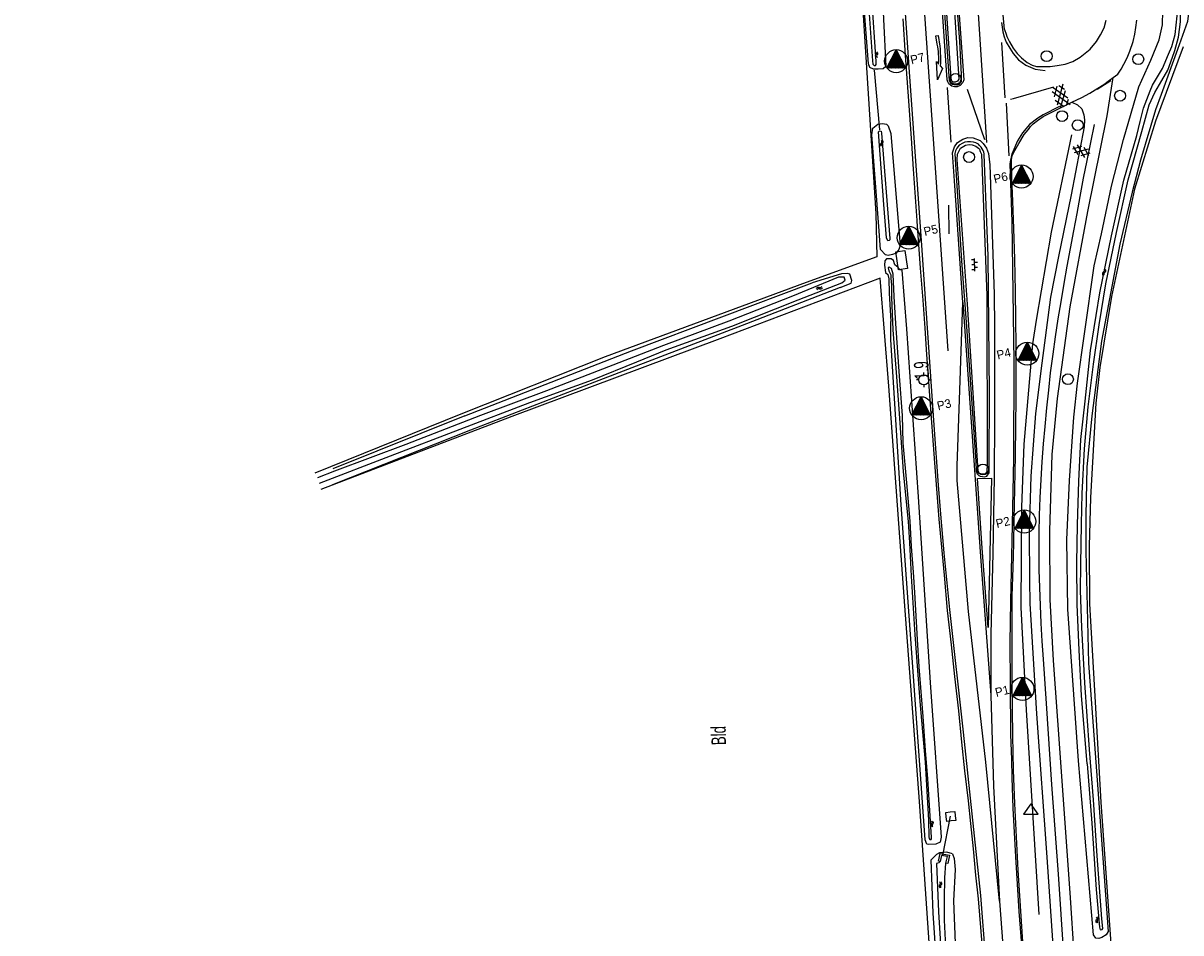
# Model space of a CAD drawing. Header units: metres. Extents: x 119757 to 244046, y 404148 to 811635.
# Tile 30 of 60: x 120311 to 120511, y 406569 to 406725. Entities that reach past the tile are written whole.
import ezdxf

# ---------------------------------------------------------------- set-up
doc = ezdxf.new("R2010")
doc.units = ezdxf.units.M
doc.layers.get('0').update_dxf_attribs({"linetype": 'CONTINUOUS'})
for name, color, linetype in [('2403', 7, 'CONTINUOUS'), ('4401', 7, 'CONTINUOUS'), ('4411', 7, 'CONTINUOUS'), ('4413', 7, 'CONTINUOUS'), ('4504', 7, 'CONTINUOUS'), ('4601', 172, 'CONTINUOUS'), ('B-AF-HAAG-GD', 74, 'CONTINUOUS'), ('B-AF-RAST-GD', 47, 'Raster'), ('B-AS-HECT-GD', 9, 'CONTINUOUS'), ('B-BB-BORD-GD', 8, 'CONTINUOUS'), ('B-BW-WEGW-GD', 8, 'CONTINUOUS'), ('B-MK-ASSTRP-GD', 121, 'CONTINUOUS'), ('B-MK-BLOKLG-GD', 121, 'CONTINUOUS'), ('B-MK-DRIEH-GD', 121, 'CONTINUOUS'), ('B-MK-PIJL-GD', 121, 'CONTINUOUS'), ('B-MK-STRP-GD', 121, 'CONTINUOUS'), ('B-MK-VLAK-GD', 121, 'CONTINUOUS'), ('B-OB-KAST-GD', 8, 'CONTINUOUS'), ('B-TE-OND-GD', 8, 'CONTINUOUS'), ('B-TR-SLOO-GD', 142, 'CONTINUOUS'), ('B-VH-BNDH-GD', 13, 'CONTINUOUS'), ('B-VH-FPAD-GD', 13, 'CONTINUOUS'), ('B-VH-HFDR-GD', 13, 'CONTINUOUS'), ('B-VH-PARW-GD', 13, 'CONTINUOUS'), ('B-WT-DUIKER-GD', 134, 'CONTINUOUS'), ('B-WT-HDUIK-GD', 134, 'CONTINUOUS'), ('B-WT-KOLK-GD', 213, 'CONTINUOUS'), ('L-AR-BLOCKS-GD', 8, 'CONTINUOUS'), ('L-AR-SYMB-GD', 8, 'CONTINUOUS'), ('OVL HOH afstanden', 1, 'CONTINUOUS'), ('OVL Lichtpunt', 1, 'CONTINUOUS'), ('OVL Lichtpuntinformatie', 1, 'CONTINUOUS')]:
    doc.layers.add(name, color=color, linetype=linetype)
doc.linetypes.add('DIAMETER_10', pattern='A,12.7,-5.08,["4x10mm2",Standard,S=1,R=0,X=-5,Y=-0.5],-2', length=19.78)
doc.linetypes.add('Raster', pattern='A,4,-1,[1,dgnlstyle.shx,S=0.004,R=0,X=0,Y=0],-1', length=6)

# ---------------------------------------------------------------- blocks, each defined once
blk = doc.blocks.new('WATER', base_point=(119758.78532, 404407.573336))
at = {"layer": '4601'}
for points in [[(119758.28532, 404407.723336, 0), (119758.34782, 404407.785836, 0), (119758.47282, 404407.848336, 0), (119758.59782, 404407.848336, 0), (119758.72282, 404407.785836, 0), (119758.78532, 404407.723336, 0), (119758.84782, 404407.660836, 0), (119758.97282, 404407.598336, 0), (119759.09782, 404407.598336, 0), (119759.22282, 404407.660836, 0), (119759.28532, 404407.723336, 0)], [(119758.28532, 404407.423336, 0), (119758.34782, 404407.485836, 0), (119758.47282, 404407.548336, 0), (119758.59782, 404407.548336, 0), (119758.72282, 404407.485836, 0), (119758.78532, 404407.423336, 0), (119758.84782, 404407.360836, 0), (119758.97282, 404407.298336, 0), (119759.09782, 404407.298336, 0), (119759.22282, 404407.360836, 0), (119759.28532, 404407.423336, 0)]]:
    blk.add_polyline3d(points, dxfattribs=at)
blk = doc.blocks.new('2401')
blk.add_circle((0.001, -0.001), 0.375)
blk = doc.blocks.new('2301')
at = {"flags": 128}
blk.add_lwpolyline([(-0.502, -0.271), (0.498, -0.271), (-0.002, 0.429), (-0.502, -0.271)], dxfattribs=at)
blk = doc.blocks.new('3602')
at = {"flags": 128}
blk.add_lwpolyline([(-0.31, 0.001), (-0.31, 0.311), (0, 0.311), (0.31, 0.311), (0.31, 0.001), (0.31, -0.309), (0, -0.309), (-0.31, -0.309)], close=True, dxfattribs=at)
blk = doc.blocks.new('2810')
at = {"flags": 128}
blk.add_lwpolyline([(-0.625, -0.313), (-0.625, 0.313), (0.625, 0.313), (0.625, -0.313)], close=True, dxfattribs=at)
blk = doc.blocks.new('1226')
at = {"flags": 128}
blk.add_lwpolyline([(7.58, 0), (4.45, -0.12), (4.87, 0.22, 0.065796), (1.46, 0.04), (0.03, -0.2), (-0.03, 0.2), (1.81, 0.47, -0.042689), (5.16, 0.5), (5.65, 0.86)], format="xyb", close=True, dxfattribs=at)
blk = doc.blocks.new('2202')
for p, q in [((-0.35, 0.001), (-0.5, 0)), ((0, 0.35), (0, 0.5)), ((0.35, -0.001), (0.5, 0)), ((0, -0.35), (0, -0.5))]:
    blk.add_line(p, q)
blk.add_circle((0, 0), 0.35)
blk = doc.blocks.new('OV6', base_point=(119758.78532, 404407.573336))
at = {"layer": '4413'}
for points in [[(119758.81657, 404407.573336, 0), (119758.81657, 404407.604586, 0)], [(119758.94157, 404407.573336, 0), (119758.94157, 404407.604586, 0)], [(119759.06657, 404407.573336, 0), (119759.06657, 404407.604586, 0)], [(119758.78532, 404407.573336, 0), (119759.09782, 404407.573336, 0)], [(119758.87907, 404407.573336, 0), (119758.87907, 404407.542086, 0)], [(119759.00407, 404407.573336, 0), (119759.00407, 404407.542086, 0)]]:
    blk.add_polyline3d(points, dxfattribs=at)
blk = doc.blocks.new('GV6', base_point=(119758.78532, 404407.573336))
at = {"layer": '4411'}
for points in [[(119758.78532, 404407.542086, 0), (119758.94157, 404407.667086, 0)], [(119758.78532, 404407.604586, 0), (119758.94157, 404407.479586, 0)], [(119758.84782, 404407.479586, 0), (119759.09782, 404407.667086, 0)], [(119758.84782, 404407.667086, 0), (119759.09782, 404407.479586, 0)], [(119759.00407, 404407.667086, 0), (119759.16032, 404407.542086, 0)], [(119759.00407, 404407.479586, 0), (119759.16032, 404407.604586, 0)]]:
    blk.add_polyline3d(points, dxfattribs=at)
blk = doc.blocks.new('GV4', base_point=(119758.533414, 404407.573336))
at = {"layer": '4401'}
for points in [[(119758.533414, 404407.604586, 0), (119758.627164, 404407.667086, 0)], [(119758.533414, 404407.510836, 0), (119758.783414, 404407.667086, 0)], [(119758.533414, 404407.667086, 0), (119758.845914, 404407.479586, 0)], [(119758.595914, 404407.479586, 0), (119758.908414, 404407.667086, 0)], [(119758.658414, 404407.667086, 0), (119758.908414, 404407.510836, 0)], [(119758.814664, 404407.667086, 0), (119758.908414, 404407.604586, 0)], [(119758.533414, 404407.573336, 0), (119758.689664, 404407.479586, 0)], [(119758.752164, 404407.479586, 0), (119758.908414, 404407.573336, 0)]]:
    blk.add_polyline3d(points, dxfattribs=at)
blk = doc.blocks.new('2403', base_point=(120144.205475, 404936.203))
at = {"layer": '2403'}
blk.add_polyline3d([(120144.305475, 404935.903, 0), (120144.305475, 404936.103, 0), (120144.405475, 404936.103, 0), (120144.505475, 404936.003, 0), (120144.505475, 404936.403, 0), (120144.405475, 404936.303, 0), (120144.203785, 404936.303, 0), (120143.905475, 404936.303, 0), (120143.905475, 404936.103, 0), (120144.205475, 404936.103, 0), (120144.205475, 404935.903, 0)], close=True, dxfattribs=at)
for centre in [(120144.051867, 404936.396738), (120144.25463, 404936.396738)]:
    blk.add_arc(centre, 0.10664, 298.476383, 241.523617, dxfattribs=at)
blk = doc.blocks.new('OV_MASTD')
at = {"layer": 'OVL Lichtpunt'}
for p, q in [((-0.97, 0.06), (0.53, -1.15)), ((-0.93, 0.14), (0.67, -1.15)), ((-0.89, 0.22), (0.8, -1.15)), ((-0.85, 0.29), (0.93, -1.15)), ((-0.81, 0.37), (1.07, -1.15)), ((-0.77, 0.45), (1.2, -1.15)), ((-0.73, 0.52), (1.33, -1.15)), ((-0.69, 0.6), (1.47, -1.15)), ((-0.65, 0.67), (1.57, -1.12)), ((-0.62, 0.75), (1.48, -0.94)), ((-0.58, 0.83), (1.38, -0.76)), ((-0.54, 0.9), (1.29, -0.57)), ((-0.5, 0.98), (1.2, -0.39)), ((-0.46, 1.06), (1.1, -0.21)), ((-0.42, 1.13), (1.01, -0.02)), ((-0.38, 1.21), (0.92, 0.16)), ((-0.34, 1.29), (0.82, 0.34)), ((-0.3, 1.36), (0.73, 0.53)), ((-0.27, 1.44), (0.64, 0.71)), ((-0.23, 1.51), (0.54, 0.89)), ((-0.19, 1.59), (0.45, 1.08)), ((-0.15, 1.67), (0.36, 1.26)), ((-0.11, 1.74), (0.26, 1.44)), ((-0.07, 1.82), (0.17, 1.63)), ((-0.03, 1.9), (0.08, 1.81)), ((-1.55, -1.08), (-1.47, -1.15)), ((-1.51, -1.01), (-1.33, -1.15)), ((-1.47, -0.93), (-1.2, -1.15)), ((-1.43, -0.85), (-1.07, -1.15)), ((-1.39, -0.78), (-0.93, -1.15)), ((-1.36, -0.7), (-0.8, -1.15)), ((-1.32, -0.62), (-0.67, -1.15)), ((-1.28, -0.55), (-0.53, -1.15)), ((-1.24, -0.47), (-0.4, -1.15)), ((-1.2, -0.39), (-0.27, -1.15)), ((-1.16, -0.32), (-0.13, -1.15)), ((-1.12, -0.24), (0, -1.15)), ((-1.08, -0.17), (0.13, -1.15)), ((-1.04, -0.09), (0.27, -1.15)), ((-1.01, -0.01), (0.4, -1.15))]:
    blk.add_line(p, q, dxfattribs=at)
at = {"layer": 'OVL Lichtpunt', "linetype": 'DIAMETER_10'}
blk.add_lwpolyline([(-1.58, -1.15), (0, 1.96), (1.58, -1.15), (-1.58, -1.15)], dxfattribs=at)
at = {"layer": 'OVL Lichtpunt'}
blk.add_circle((0, 0), 1.98, dxfattribs=at)

msp = doc.modelspace()

# ---------------------------------------------------------------- linework, layer by layer
at = {"layer": 'B-AF-HAAG-GD'}
msp.add_lwpolyline([(120491.85, 406706.24), (120488.33, 406689.5), (120485.75, 406674.4), (120485.1, 406670.3), (120483.65, 406653.06), (120483.21, 406642.2), (120483.13, 406624.96), (120484.03, 406607.32), (120486.22, 406572.12)], dxfattribs=at)
at = {"layer": 'B-AF-RAST-GD'}
for points in [[(120311.41, 406785.21), (120344.1, 406786.32), (120377.4, 406787.26), (120411.46, 406788.26), (120448.01, 406789.01), (120450.63, 406788.77), (120451.56, 406788.68), (120452.09, 406778.93), (120454.75, 406746.24), (120456.16, 406724.07), (120458.16, 406692.74), (120458.32, 406685.26), (120446.18, 406680.84), (120411.58, 406668.07), (120386.75, 406658.23), (120361.63, 406648.03)], [(120511.03, 406721.37), (120506.26, 406708.6), (120502.67, 406696.92), (120498.7, 406678.42), (120496.68, 406666.23), (120496.02, 406660.12), (120495.12, 406643.86), (120494.85, 406635.47), (120494.93, 406625.59), (120495.9, 406608.67), (120496.87, 406591.48), (120499.04, 406560.58), (120502.16, 406514.3), (120503.55, 406493.3), (120505.88, 406465.94), (120507.89, 406442.82), (120509.87, 406415.57), (120511.04, 406403.1)], [(120470.8, 406519.9), (120468.36, 406552.27), (120465.67, 406591.56), (120463.15, 406625.24), (120460.38, 406663.04), (120458.92, 406681.59), (120431.31, 406671.17), (120395.5, 406657.78), (120362.66, 406645.22)]]:
    msp.add_lwpolyline(points, dxfattribs=at)
at = {"layer": 'B-MK-ASSTRP-GD'}
for points in [[(120461.06, 406802.25), (120462.98, 406776.86), (120465.53, 406741.09), (120467.82, 406708.04), (120470.56, 406669.12)], [(120481.31, 406712.39), (120481.82, 406712.53), (120488.79, 406714.49)], [(120490.53, 406565.24), (120489.57, 406579.05), (120488.43, 406594.47), (120487.5, 406608.43), (120486.98, 406616.04), (120486.77, 406619.16), (120486.62, 406622.27), (120486.49, 406625.27), (120486.37, 406628.39), (120486.29, 406631.45), (120486.27, 406634.56), (120486.28, 406637.71), (120486.33, 406640.81), (120486.45, 406643.83), (120486.59, 406646.96), (120486.79, 406649.99), (120487, 406653.12), (120487.3, 406656.11), (120487.57, 406659.32), (120487.9, 406662.32), (120488.23, 406665.29), (120488.66, 406668.55), (120489.08, 406671.53), (120489.53, 406674.58), (120490.03, 406677.54), (120490.54, 406680.66), (120491.07, 406683.67), (120491.63, 406686.7), (120492.2, 406689.75), (120492.78, 406692.72), (120493.33, 406695.67), (120493.91, 406698.79), (120494.53, 406701.82), (120495.77, 406708.06)], [(120479.45, 406574.44), (120480.17, 406564.5), (120481.51, 406545.8), (120483.63, 406515.9), (120483.86, 406512.64)]]:
    msp.add_lwpolyline(points, dxfattribs=at)
at = {"layer": 'B-MK-BLOKLG-GD'}
msp.add_lwpolyline([(120477.27, 406704.92), (120475.67, 406729.8), (120473.5, 406761.58)], dxfattribs=at)
at = {"layer": 'B-MK-DRIEH-GD'}
for points in [[(120480.43, 406712.65), (120479.86, 406722.15)], [(120471.1, 406704.99), (120470.46, 406714.4)], [(120496.23, 406714.12), (120498.61, 406715.63)]]:
    msp.add_lwpolyline(points, dxfattribs=at)
at = {"layer": 'B-MK-PIJL-GD'}
msp.add_lwpolyline([(120470.68, 406694.17), (120470.67, 406694.04), (120470.74, 406689.24)], dxfattribs=at)
at = {"layer": 'B-MK-STRP-GD'}
msp.add_lwpolyline([(120465.22, 406790.62), (120465.13, 406792.27), (120465.51, 406792.98), (120466.39, 406793.36), (120466.89, 406793.33), (120467.5, 406793), (120467.86, 406792.4), (120468.1, 406790.17), (120470.24, 406759.53), (120471.93, 406734.94), (120473.31, 406715.73), (120473.1, 406715.24), (120472.65, 406714.75), (120472.16, 406714.52), (120471.69, 406714.5), (120471.23, 406714.62), (120470.73, 406715.06), (120470.56, 406715.38), (120470.43, 406715.73), (120469.33, 406731.59), (120467.82, 406753.27), (120466.15, 406777.85)], close=True, dxfattribs=at)
for points in [[(120477.07, 406564.28), (120476.24, 406575.42), (120473.24, 406603.5), (120470.87, 406624.58), (120469.93, 406634.36), (120469.39, 406640.34), (120468.92, 406645.97), (120468.18, 406656.32), (120466.1, 406686.44), (120463.9, 406717.89), (120461.52, 406752.46)], [(120479.76, 406725.58), (120480.01, 406724), (120480.26, 406723.14), (120480.6, 406722.2), (120481.21, 406721.14), (120481.81, 406720.25), (120482.72, 406719.16), (120483.94, 406718.23), (120485.6, 406717.54), (120487.27, 406717.32)], [(120473.88, 406714.09), (120476.85, 406705.44)], [(120480.61, 406711.69), (120481.06, 406702.64)], [(120489.74, 406711.13), (120486.93, 406709.69), (120486.01, 406709.12), (120484.57, 406708.01), (120483.38, 406706.61), (120482.51, 406705.21), (120481.71, 406703.36), (120481.55, 406702.99), (120481.28, 406701.63), (120481.21, 406701.27), (120481.56, 406691.28), (120481.92, 406667.16), (120481.85, 406650.58), (120481.55, 406636.4), (120481.32, 406626.06), (120481.24, 406618.88), (120481.26, 406611.88), (120481.35, 406603.08), (120481.49, 406598.78), (120481.54, 406595.7), (120481.72, 406590.42), (120482.17, 406582.08), (120482.79, 406572.63), (120483.4, 406564.73)], [(120473.13, 406677.39), (120471.69, 406698.34), (120471.36, 406703.16), (120471.67, 406704.18), (120472.21, 406704.96), (120473.15, 406705.53), (120474.01, 406705.79), (120474.91, 406705.74), (120476.08, 406705.27), (120476.62, 406704.75), (120477.17, 406703.98), (120477.55, 406703.02), (120477.79, 406701.07), (120478.52, 406678.85), (120478.57, 406673.15), (120478.55, 406657.44), (120478.51, 406647.35)], [(120478.51, 406647.35), (120478.26, 406634.28), (120477.96, 406620.35), (120477.96, 406609.88)]]:
    msp.add_lwpolyline(points, dxfattribs=at)
at = {"layer": 'B-MK-VLAK-GD'}
for points in [[(120473.13, 406677.39), (120474.62, 406656), (120476.23, 406632.93), (120477.96, 406609.88), (120478.38, 406594.23), (120479.45, 406574.44), (120477.06, 406598.31), (120474.12, 406624.26), (120472.16, 406646.81), (120472.14, 406649.32), (120472.58, 406662.33)], [(120475.64, 406647.15), (120478.07, 406647.2), (120477.74, 406631.7), (120477.49, 406621.5), (120476.47, 406635.15)]]:
    msp.add_lwpolyline(points, close=True, dxfattribs=at)
at = {"layer": 'B-TR-SLOO-GD'}
for points in [[(120499.13, 406839.03), (120498.94, 406838.22), (120500.6, 406806.64), (120502.06, 406786.24), (120503.04, 406773.87), (120503.67, 406767.52), (120504.39, 406764.34), (120507.56, 406751.89), (120511.5, 406737.23), (120512.03, 406733.87), (120512.17, 406729.95), (120511.99, 406727.68), (120511.79, 406725.77), (120510.06, 406720.96), (120507.25, 406713.17)], [(120459.88, 406718), (120459.39, 406717.63), (120458.54, 406717.56), (120457.77, 406717.55), (120457.12, 406717.85), (120456.91, 406718.48), (120454.47, 406749.9), (120452.95, 406772.44), (120452.22, 406782.22), (120451.97, 406785)], [(120455.74, 406780.16), (120457.11, 406760.09), (120459.06, 406734.35), (120459.88, 406718)], [(120506.16, 406713.56), (120507.39, 406715.63), (120508.41, 406717.38), (120509.51, 406720.43), (120509.61, 406720.79), (120510.24, 406723.05), (120510.57, 406725.7), (120510.54, 406728.99), (120510.3, 406732.91), (120509.8, 406737.17), (120504.9, 406752.94), (120501.59, 406764.08)], [(120505.36, 406713.85), (120505.76, 406714.8), (120507.48, 406717.67), (120508.53, 406720.12), (120509.1, 406721.46), (120509.64, 406723.49), (120510.03, 406726.72), (120509.95, 406729.2), (120509.35, 406732.79), (120508.32, 406736.67), (120503.63, 406752.97), (120501.1, 406764)], [(120503.43, 406714.54), (120505.45, 406719.09), (120506.94, 406722.59), (120507.5, 406725.16), (120507.55, 406727.6)], [(120498.13, 406569.21), (120497.77, 406568.66), (120497.05, 406568.16), (120496.52, 406568.03), (120496.04, 406568.06), (120495.64, 406568.65), (120493.03, 406598.54), (120491.2, 406624.66), (120491, 406636.61), (120491.47, 406646.81), (120492.22, 406657.66), (120492.87, 406663.53), (120494.05, 406672.02), (120495.75, 406683.75), (120497.01, 406689.2), (120498.72, 406697.45), (120500.77, 406705.43), (120503.43, 406714.54)], [(120494.5, 406598.06), (120493.55, 406609.79), (120493.16, 406617.58), (120492.78, 406625.44), (120492.73, 406632.62), (120492.85, 406639.17), (120493.08, 406646.67), (120493.42, 406653.85), (120494.17, 406660.46), (120495.12, 406669.18), (120496.07, 406675.15), (120496.72, 406679.06), (120498.72, 406688.88), (120500.84, 406698.47), (120503.05, 406706.13), (120503.64, 406708.54), (120504.24, 406710.84), (120505.36, 406713.85)], [(120494.5, 406598.06), (120495.31, 406587.87), (120496.07, 406576.44), (120496.62, 406569.94), (120496.78, 406569.52), (120497.13, 406569.55), (120497.21, 406569.74), (120497.07, 406571.4), (120496.27, 406582.24), (120495.59, 406591.84), (120494.93, 406600.53), (120494.1, 406611.98), (120493.62, 406621.52), (120493.38, 406627.88), (120493.43, 406632.32), (120493.57, 406639.29), (120493.69, 406644.54), (120494.08, 406652.26), (120494.72, 406659.45), (120495.63, 406666.78), (120496.58, 406673.6), (120497.74, 406680.63), (120499.55, 406689.46), (120501.55, 406698.53), (120503.94, 406706.85), (120505.2, 406711.42), (120506.16, 406713.56)], [(120507.25, 406713.17), (120506.3, 406710.54), (120503.7, 406701.89), (120502.29, 406696.37), (120500.14, 406687.45), (120497, 406670.75), (120495.33, 406657.94), (120494.48, 406649.11), (120494.27, 406640.78), (120494.31, 406634.62), (120494.75, 406615.34), (120496.22, 406595.25), (120498.13, 406569.21)], [(120457.49, 406706.24), (120457.66, 406707.41), (120458.47, 406708.1), (120459.32, 406708.19), (120459.99, 406708.1), (120460.25, 406707.8), (120460.71, 406706.47)], [(120462.36, 406687.21), (120462.1, 406686.53), (120461.64, 406685.9), (120461.01, 406685.7), (120460.3, 406685.52), (120459.8, 406685.59), (120458.96, 406686.56), (120458.65, 406690.51), (120457.49, 406706.24)], [(120460.71, 406706.47), (120462.01, 406691.27), (120462.36, 406687.21)], [(120462.62, 406682.95), (120462.27, 406683.05), (120461.97, 406683.45), (120461.43, 406683.92), (120461.18, 406684.64), (120460.77, 406684.94), (120460.39, 406684.93), (120459.98, 406684.9), (120459.72, 406684.61), (120459.67, 406683.85), (120459.83, 406682.56), (120460.2, 406682.24), (120460.41, 406681.47), (120460.46, 406679.03), (120460.72, 406674.14)], [(120451.99, 406679.98), (120453.93, 406680.73), (120454.05, 406681.22), (120453.69, 406682.31), (120453.29, 406682.4), (120452.24, 406682.35), (120447.22, 406680.81)], [(120462.62, 406682.95), (120463.41, 406672.91), (120465.41, 406643.99), (120467.52, 406612.04), (120469.39, 406585.45)], [(120452.9, 406681.27), (120452.73, 406681.77), (120451.7, 406681.77), (120443.8, 406678.51), (120432.86, 406674.21), (120421.63, 406670.01), (120412.89, 406666.65), (120401.48, 406662.22), (120390.14, 406657.96), (120377.26, 406652.97), (120365, 406648.42), (120362.08, 406647.27)], [(120362.43, 406646.36), (120374.64, 406651.06), (120386.63, 406655.64), (120398.61, 406660.23), (120409.4, 406664.11), (120417, 406667.2), (120422.09, 406669.28), (120433.39, 406673.32), (120444.79, 406677.86), (120452.29, 406680.81), (120452.9, 406681.27)], [(120387.4, 406657.93), (120416.1, 406669.12), (120447.22, 406680.81)], [(120451.99, 406679.98), (120435.9, 406673.77), (120409.76, 406663.69), (120388.41, 406655.45)], [(120469.39, 406585.45), (120469.23, 406584.55), (120468.49, 406584.22), (120467.28, 406584.18), (120466.92, 406584.24), (120466.62, 406584.96), (120464.34, 406617.17), (120462.53, 406642.63), (120460.74, 406670.97), (120460.72, 406674.14)], [(120387.4, 406657.93), (120364.73, 406648.8)], [(120388.41, 406655.45), (120364.63, 406646.04)], [(120471.36, 406582.54), (120470.38, 406582.85), (120469.12, 406582.72), (120468.59, 406582.44), (120467.69, 406581.54)], [(120476.69, 406503.02), (120476.5, 406502.45), (120476.19, 406501.77), (120475.6, 406501.24), (120474.98, 406501.03), (120474.35, 406501.15), (120473.88, 406501.4), (120473.51, 406501.7), (120473.08, 406502.35), (120472.8, 406503.65), (120471.85, 406519.38), (120470.33, 406540.74), (120468.54, 406564.76), (120468.04, 406572.37), (120467.69, 406581.54)], [(120469.22, 406581.24), (120468.99, 406581.03), (120468.59, 406580.9), (120468.94, 406572.59), (120469.81, 406558.66)], [(120470.21, 406566.57), (120469.98, 406571.18), (120469.95, 406574.75), (120470.04, 406578.45), (120470.22, 406580.95)], [(120471.36, 406582.54), (120471.65, 406581.75), (120471.79, 406579.85), (120471.51, 406574.49), (120471.78, 406567.22), (120474.14, 406537.91), (120475.67, 406520.58), (120476.15, 406512.35), (120476.17, 406511.92), (120476.45, 406506.88), (120476.69, 406503.02)]]:
    msp.add_lwpolyline(points, dxfattribs=at)
for points in [[(120452.82, 406784.42), (120453.42, 406776.5), (120454.15, 406767.16), (120454.78, 406757.99), (120455.29, 406750.1), (120456.08, 406740.43), (120456.79, 406730.31), (120457.6, 406719), (120457.65, 406718.39), (120457.86, 406718.17), (120458.1, 406718.17), (120458.19, 406718.37), (120458.19, 406718.9), (120457.44, 406729.81), (120456.6, 406740.48), (120456.3, 406744.22), (120455.61, 406752.32), (120454.89, 406763.16), (120454.25, 406772.36), (120453.41, 406782.27), (120453.19, 406784.47), (120453.08, 406784.69), (120452.98, 406784.68), (120452.87, 406784.62)], [(120459.96, 406688.53), (120459.53, 406694.29), (120458.61, 406706.75), (120458.79, 406706.92), (120459.05, 406706.86), (120459.11, 406706.57), (120460.54, 406688.4), (120460.54, 406688.18), (120460.44, 406688.1), (120460.24, 406688.05)], [(120465.35, 406619.45), (120464.86, 406627.5), (120464.63, 406631.02), (120464.27, 406635.42), (120464.07, 406639.82), (120463.46, 406646.38), (120462.88, 406653.29), (120462.77, 406657.99), (120462.25, 406664.72), (120461.62, 406673.8), (120461.32, 406678.45), (120461.15, 406682.28), (120460.85, 406683.29), (120460.42, 406683.47), (120460.27, 406683.38), (120460.39, 406682.85), (120460.76, 406682.18), (120460.75, 406681.59), (120460.82, 406680.41), (120460.85, 406678.32), (120461.09, 406672.7), (120461.72, 406664.62), (120462.3, 406656.73), (120462.84, 406648.26), (120463.69, 406639.72), (120463.94, 406636.08), (120464.24, 406630.35), (120464.88, 406620.27), (120465.75, 406608.8), (120466.65, 406598.35), (120467.22, 406588.35), (120467.3, 406585.48), (120467.33, 406585.19), (120467.47, 406585.04), (120467.66, 406585.05), (120467.74, 406585.19), (120467.73, 406585.44), (120467.13, 406595.48), (120466.72, 406600.32), (120466.31, 406606.17), (120465.6, 406614.74)]]:
    msp.add_lwpolyline(points, close=True, dxfattribs=at)
at = {"layer": 'B-VH-BNDH-GD'}
for points in [[(120465.89, 406791.51), (120465.94, 406792.31), (120466.34, 406792.52), (120466.75, 406792.54), (120467.02, 406792.47), (120467.17, 406792.24), (120469.02, 406767.51), (120471.11, 406736.34), (120472.46, 406715.84), (120472.22, 406715.47), (120471.78, 406715.29), (120471.45, 406715.34), (120471.25, 406715.52), (120471.14, 406716.03), (120469.63, 406738.33), (120467.77, 406765.1)], [(120472.15, 406702.03), (120472.2, 406702.94), (120472.74, 406703.96), (120473.61, 406704.5), (120474.23, 406704.61), (120474.75, 406704.56), (120475.36, 406704.32), (120475.8, 406703.96), (120475.97, 406703.77), (120476.12, 406703.4), (120476.34, 406702.94), (120477.24, 406678.62), (120477.32, 406649.71), (120477.24, 406648.29), (120476.99, 406647.95), (120476.74, 406647.88), (120476.48, 406647.9), (120476.25, 406647.96), (120475.98, 406648), (120475.75, 406648.4), (120473.92, 406677.11), (120472.33, 406699.58)]]:
    msp.add_lwpolyline(points, close=True, dxfattribs=at)
at = {"layer": 'B-VH-FPAD-GD'}
for points in [[(120492.31, 406565.37), (120491.63, 406575.02), (120489.81, 406600.75), (120488.74, 406615.8), (120488.17, 406626.31), (120488.07, 406638.13), (120488.51, 406651.25), (120489.39, 406660.92), (120491.59, 406676.66), (120494.66, 406693.05), (120497.95, 406709.5), (120499.02, 406716.14)], [(120491.87, 406711.9), (120492.84, 406711.43), (120493.59, 406710.73), (120493.96, 406709.67), (120494.05, 406708.84), (120493.98, 406707.64), (120491.76, 406695.94), (120489.56, 406685.32), (120488.24, 406678.33), (120486.72, 406666.97), (120485.65, 406658.3), (120484.85, 406647.54), (120484.53, 406637.88), (120484.59, 406629.62), (120484.66, 406625.62), (120485.81, 406606.65), (120487.56, 406582.02), (120488.75, 406565.12)]]:
    msp.add_lwpolyline(points, dxfattribs=at)
at = {"layer": 'B-VH-HFDR-GD'}
for points in [[(120480.3, 406724.36), (120479.82, 406729.5), (120479.45, 406734.95), (120479.18, 406739.18), (120478.77, 406744.26), (120478.42, 406749.61), (120478.03, 406755.12), (120477.64, 406760.21), (120477.09, 406768.01), (120476.5, 406776.4), (120476.12, 406781.64), (120475.63, 406788.33), (120475.18, 406794.86), (120474.76, 406801.69), (120474.48, 406806.93)], [(120476.53, 406566.41), (120475.8, 406574.81), (120475.37, 406578.89), (120474.94, 406583.4), (120474.5, 406587.79), (120474.1, 406591.67), (120473.47, 406596.82), (120472.93, 406601.77), (120472.41, 406607.17), (120471.73, 406613.05), (120471.16, 406618.54), (120470.5, 406624.45), (120469.95, 406630.49), (120469.06, 406640.13), (120468.32, 406649.81), (120467.43, 406661.44), (120466.93, 406668.47), (120466.64, 406672.98), (120466.28, 406677.84), (120465.86, 406683.32), (120465.27, 406691.41), (120465.27, 406691.5), (120464.65, 406700.35), (120464.28, 406705.71), (120463.74, 406713.68), (120463.23, 406719.88), (120462.84, 406726.21)], [(120483.62, 406564.75), (120483.26, 406570.09), (120482.65, 406579.76), (120482.35, 406585.47), (120482.08, 406591.23), (120481.84, 406596.96), (120481.71, 406602.93), (120481.68, 406607.35), (120481.63, 406611.84), (120481.62, 406617.01), (120481.63, 406622.1), (120481.62, 406626.88), (120481.8, 406631.85), (120481.89, 406635.96), (120481.97, 406640.07), (120482.06, 406645.38), (120482.19, 406651.11), (120482.27, 406656.18), (120482.29, 406660.98), (120482.29, 406665.78), (120482.3, 406670.03), (120482.23, 406674.51), (120482.18, 406679.39), (120482.08, 406684.89), (120481.93, 406690.16), (120481.73, 406694.87), (120481.58, 406698.82), (120481.51, 406701.95)]]:
    msp.add_lwpolyline(points, dxfattribs=at)
for points in [[(120472.84, 406716.62), (120472.81, 406715.44), (120472.44, 406714.92), (120472.08, 406714.83), (120471.64, 406714.85), (120471.36, 406714.93), (120471.07, 406715.11), (120470.82, 406715.55), (120470.21, 406724.71), (120468.43, 406750.42), (120466.49, 406778.43), (120465.63, 406792.32), (120465.87, 406792.74), (120466.19, 406792.92), (120466.68, 406793.05), (120466.94, 406793.02), (120467.23, 406792.86), (120467.48, 406792.4), (120467.62, 406791.57), (120469.74, 406761.67), (120471.54, 406735.93), (120472.53, 406722.3)], [(120477.68, 406649.48), (120477.74, 406661.89), (120477.51, 406685.45), (120476.77, 406702.86), (120476.77, 406702.97), (120476.72, 406703.25), (120476.64, 406703.55), (120476.48, 406703.85), (120476.28, 406704.14), (120476, 406704.44), (120475.8, 406704.64), (120475.37, 406704.86), (120474.94, 406705.01), (120474.45, 406705.05), (120473.93, 406705.04), (120473.49, 406704.98), (120473.11, 406704.85), (120472.51, 406704.48), (120472.12, 406703.99), (120471.87, 406703.52), (120471.77, 406703.06), (120472.89, 406684.59), (120473.74, 406673.31), (120475.34, 406650.04), (120475.42, 406648.38), (120475.62, 406647.93), (120475.86, 406647.68), (120476.12, 406647.54), (120476.49, 406647.46), (120476.77, 406647.45), (120477.23, 406647.55), (120477.63, 406648.1)]]:
    msp.add_lwpolyline(points, close=True, dxfattribs=at)
at = {"layer": 'B-VH-PARW-GD'}
for points in [[(120480.3, 406724.36), (120480.58, 406723.56), (120480.71, 406723.18), (120481.14, 406722.27), (120481.8, 406721.14), (120482.5, 406720.25), (120483.24, 406719.49), (120484.2, 406718.7), (120485.08, 406718.24), (120485.78, 406718.04), (120486.29, 406718.04), (120486.98, 406718.01), (120488.14, 406718), (120489.37, 406718.18), (120490.76, 406718.44)], [(120481.51, 406701.95), (120481.64, 406702.62), (120481.86, 406703.1), (120482.07, 406703.58), (120482.76, 406704.78), (120483.7, 406706.29), (120484.35, 406707.12), (120484.4, 406707.2), (120484.79, 406707.71), (120485.25, 406708.17), (120485.95, 406708.75), (120486.96, 406709.41), (120489.73, 406710.8), (120491.43, 406711.67), (120491.87, 406711.9), (120493.58, 406712.66), (120494.98, 406713.45), (120496.34, 406714.26), (120497.37, 406714.91), (120498.35, 406715.66), (120499.02, 406716.14), (120499.78, 406716.69), (120500.35, 406717.56), (120500.85, 406718.44), (120501.38, 406719.52), (120501.89, 406720.63), (120502.43, 406722.29), (120502.73, 406723.55), (120502.91, 406724.74), (120503.06, 406725.98)], [(120490.76, 406718.44), (120492.06, 406718.86), (120493.32, 406719.6), (120495.05, 406721.02), (120496.11, 406722.3), (120496.84, 406723.48), (120497.47, 406724.68), (120497.77, 406726.01)]]:
    msp.add_lwpolyline(points, dxfattribs=at)
at = {"layer": 'B-WT-DUIKER-GD'}
msp.add_lwpolyline([(120469.22, 406581.24), (120468.93, 406581.3), (120469.21, 406582.64), (120470.85, 406582.34), (120470.52, 406580.89), (120470.22, 406580.95), (120470.49, 406582.11), (120469.44, 406582.3)], close=True, dxfattribs=at)
at = {"layer": 'B-WT-HDUIK-GD'}
for points in [[(120457.84, 406717.37), (120458.77, 406707.09)], [(120469.7, 406582.26), (120470.99, 406589.03)]]:
    msp.add_lwpolyline(points, dxfattribs=at)

# ---------------------------------------------------------------- block references
at = {"layer": '2403', "xscale": 2.5, "yscale": 2.5, "zscale": 2.5}
msp.add_blockref('2403', (120465.86, 406659.22), dxfattribs=at)
at = {"layer": 'B-AS-HECT-GD', "xscale": 2.5, "yscale": 2.5, "zscale": 2.5}
msp.add_blockref('2202', (120466.42, 406664.11), dxfattribs=at)
at = {"layer": 'B-BB-BORD-GD', "xscale": 2.5, "yscale": 2.5, "zscale": 2.5}
for p in [(120487.55, 406719.79), (120503.32, 406719.28), (120471.86, 406715.89), (120500.18, 406712.99), (120490.2, 406709.48), (120492.9, 406707.93), (120474.2, 406702.43), (120491.21, 406664.22), (120476.59, 406648.69)]:
    msp.add_blockref('2401', p, dxfattribs=at)
at = {"layer": 'B-BW-WEGW-GD', "xscale": 2.5, "yscale": 2.5, "zscale": 2.5}
msp.add_blockref('2301', (120484.84, 406590.09), dxfattribs=at)
at = {"layer": 'B-MK-PIJL-GD', "rotation": 270.807353}
msp.add_blockref('1226', (120468.66, 406723.3), dxfattribs=at)
at = {"layer": 'B-OB-KAST-GD', "xscale": 2.5, "yscale": 2.5, "zscale": 2.5, "rotation": 97.76516299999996}
msp.add_blockref('2810', (120462.6, 406684.7), dxfattribs=at)
at = {"layer": 'B-WT-KOLK-GD', "xscale": 2.5, "yscale": 2.5, "zscale": 2.5, "rotation": 96.26711100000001}
msp.add_blockref('3602', (120471.04, 406589.01), dxfattribs=at)
at = {"layer": 'L-AR-BLOCKS-GD', "yscale": 0.8}
for p, rotation in [((120458.25, 406720.02), 276.723349), ((120459.19, 406704.81), 90.03855899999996), ((120497.42, 406682.61), 259.529591), ((120448.42, 406679.86), 201.342), ((120467.82, 406587.7), 270.848191), ((120469.26, 406577.25), 271.734538), ((120496.2, 406571.21), 273.8192)]:
    msp.add_blockref('WATER', p, dxfattribs=dict(at, rotation=rotation))
at = {"layer": 'L-AR-SYMB-GD'}
for name, p, xscale, yscale, zscale, rotation in [('GV4', (120489.32, 406714.64), 9.999999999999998, 11.5, 9.999999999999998, 289.482436), ('GV6', (120494.88, 406702.89), 8, 8, 8, 157.930762), ('OV6', (120475.18, 406682.81), 7, 16, 7, 91.221473)]:
    msp.add_blockref(name, p, dxfattribs=dict(at, xscale=xscale, yscale=yscale, zscale=zscale, rotation=rotation))
at = {"layer": 'OVL HOH afstanden', "linetype": 'DIAMETER_10'}
for p in [(120461.65, 406718.93), (120483.23, 406699.09), (120463.81, 406688.56), (120484.21, 406668.62), (120465.95, 406659.22), (120483.7, 406639.74), (120483.38, 406610.94)]:
    msp.add_blockref('OV_MASTD', p, dxfattribs=at)

# ---------------------------------------------------------------- texts
at = {"layer": '4504', "width": 0.68}
msp.add_text('1.9', height=2.5, rotation=92.8578, dxfattribs=at).set_placement((120467.34, 406664.21))
at = {"layer": 'B-TE-OND-GD', "width": 0.68}
msp.add_text('Bld', height=2.5, rotation=91.3487, dxfattribs=at).set_placement((120432.38, 406601.29))
at = {"layer": 'OVL Lichtpuntinformatie', "linetype": 'Continuous', "ltscale": 10}
for s, p in [('P7', (120464.29, 406718.37)), ('P6', (120478.61, 406697.88)), ('P5', (120466.58, 406688.83)), ('P4', (120479.15, 406667.6)), ('P3', (120468.88, 406658.85)), ('P2', (120479, 406638.59)), ('P1', (120478.88, 406609.56))]:
    msp.add_text(s, height=1.5, rotation=13.4654, dxfattribs=at).set_placement(p)

doc.saveas('drawing.dxf')
